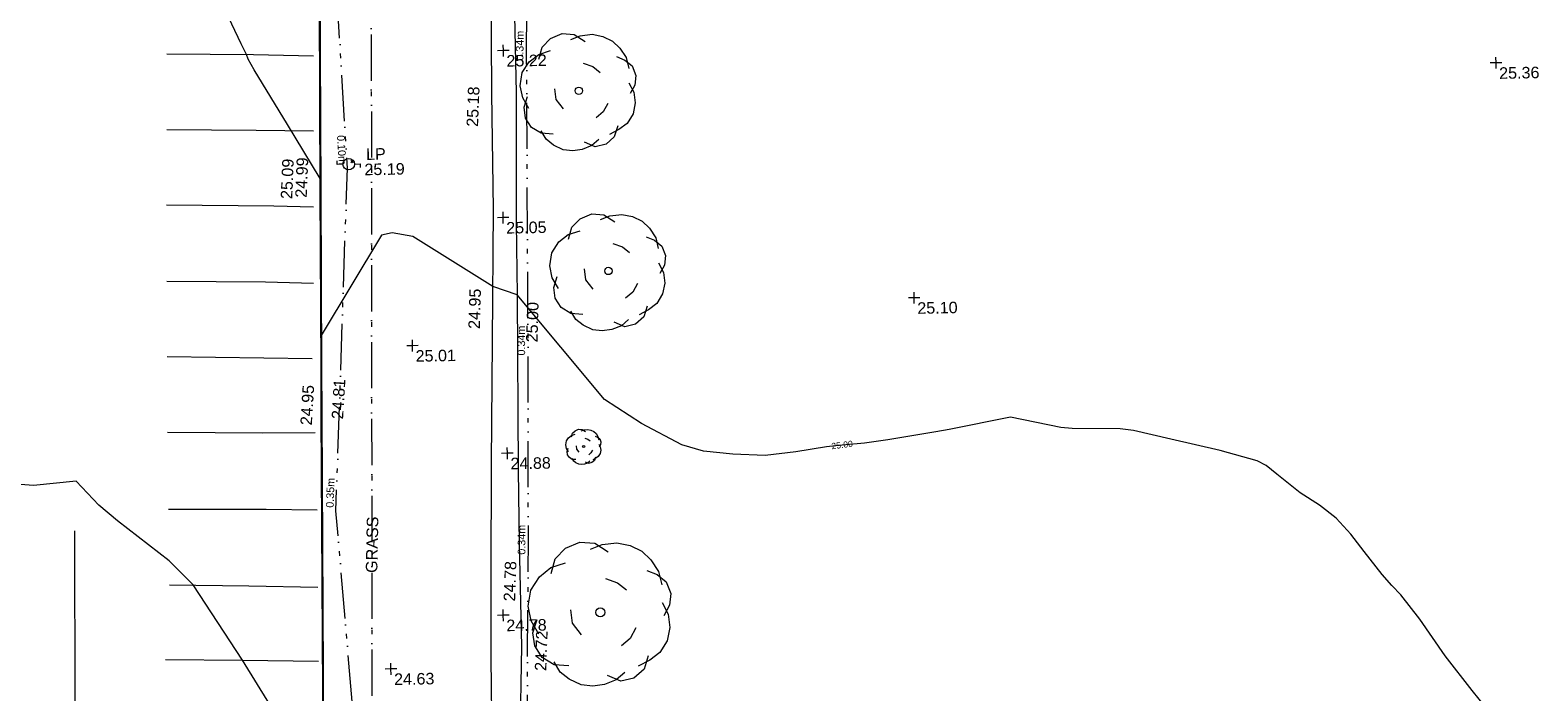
# Model space of a CAD drawing. Header units: millimetres. Extents: x -290717 to 520720, y -88450 to 287762.
# Tile 76 of 197: x -113045 to -64001, y -18429 to 3086. Entities that reach past the tile are written whole.
import ezdxf

# ---------------------------------------------------------------- set-up
doc = ezdxf.new("R2010")
doc.units = ezdxf.units.MM
for name, pattern in [('IMPORT-UG_EIR_QLB2 _2_', [2750, 1500, -300, 0, -300, 150, -300, 0, -200]), ('IMPORT-UG_ELEC_STREET LIGHTING_QLB2 _2_', [2700, 1500, -300, 0, -250, 150, -300, 0, -200]), ('IMPORT-UG_WATER_QLB2 _2_', [2500, 1500, -300, 0, -50, 150, -300, 0, -200])]:
    doc.linetypes.add(name, pattern=pattern)
for name, color, linetype, lineweight, true_color in [('00_TOPO_FOOTPATH', 7, 'Continuous', 9, 0xa50000), ('00_TOPO_FURN_LAMP_POST', 7, 'Continuous', 9, 0x666666), ('00_TOPO_KERB_BOTTOM', 1, 'Continuous', 9, 0xff0000), ('00_TOPO_KERB_TOP', 7, 'Continuous', 9, 0xa500a5), ('00_TOPO_LEVEL_SPOT', 7, 'Continuous', 9, 0x666666), ('00_TOPO_ROAD_MARKING_WHITE_CONTINUOUS', 7, 'Continuous', 9, 0x999999), ('00_TOPO_TREE', 7, 'Continuous', 9, 0x666666), ('00_UAV_ROAD_MARKING_WHITE_CONTINUOUS', 7, 'Continuous', 9, 0x999999), ('01_DTM_CONTOUR_MJR', 7, 'Continuous', 9, 0x7f3f00), ('01_DTM_CONTOUR_MJR_LABELS', 7, 'Continuous', 9, 0x7f3f00), ('01_DTM_CONTOUR_MNR', 7, 'Continuous', 9, 0xa5a552), ('12333-PUM-2D-U-0001-C01 - Rev2_REVIT IMPORT_dwg', 7, 'Continuous', 9, 0x767676), ('PUM-EIRCOMM-NOTES', 6, 'Continuous', 9, 0xff00ff), ('PUM-EIRCOMM-QLB2', 6, 'IMPORT-UG_EIR_QLB2 _2_', 9, 0xff00ff), ('PUM-ELECTRIC-SL-QLB2', 7, 'IMPORT-UG_ELEC_STREET LIGHTING_QLB2 _2_', 9, 0xff7f7f), ('PUM-WATER-QLB2', 5, 'IMPORT-UG_WATER_QLB2 _2_', 9, 0x0000ff)]:
    doc.layers.add(name, color=color, linetype=linetype, lineweight=lineweight, true_color=true_color)
doc.layers.add('00_TOPO_SURVEY_TEXT', color=7, linetype='Continuous', lineweight=9)
doc.layers.add('GEN-TEXT', color=7, linetype='Continuous', lineweight=9)
doc.styles.add('Arial_1', font='arial.ttf', dxfattribs={"height": 250})
doc.styles.add('Swis721 Lt BT_1', font='swissl.ttf', dxfattribs={"height": 200})
doc.styles.add('Swis721 Lt BT_2', font='swissl.ttf', dxfattribs={"height": 375})

# ---------------------------------------------------------------- blocks, each defined once
blk = doc.blocks.new('12333-PUM-2D-U-0001-C01 - Rev2_REVIT IMPORT_dwg_CONIFEROUS_TREE-2077112-Site Location Plan Existing')
at = {"layer": '00_TOPO_TREE', "color": 254, "true_color": 0xcccccc, "flags": 128}
for points in [[(533805621, 725542519), (533805765, 725542998), (533806100, 725543333), (533806579, 725543524), (533807058, 725543477), (533807489, 725543189)], [(533806914, 725543285), (533807297, 725543429), (533807776, 725543477), (533808207, 725543381), (533808590, 725543189), (533808877, 725542902), (533809116, 725542519), (533809212, 725542088)], [(533805191, 725540556), (533804951, 725540987), (533804855, 725541466), (533804951, 725541992), (533805238, 725542423), (533805621, 725542711), (533806100, 725542854)], [(533808733, 725542567), (533809068, 725542423), (533809356, 725542184), (533809499, 725541801), (533809451, 725541418), (533809260, 725541083)], [(533807393, 725542328), (533807776, 725542184), (533808063, 725541944)], [(533806148, 725539503), (533805669, 725539551), (533805286, 725539790), (533805047, 725540173), (533804999, 725540604), (533805143, 725541035)], [(533806579, 725540508), (533806292, 725540891), (533806244, 725541322)], [(533809212, 725541514), (533809404, 725541131), (533809451, 725540700), (533809356, 725540269), (533809116, 725539886), (533808781, 725539646), (533808398, 725539455)], [(533808350, 725540700), (533808159, 725540365), (533807872, 725540125)], [(533807967, 725539263), (533807680, 725539024), (533807297, 725538880), (533806914, 725538833), (533806531, 725538880), (533806148, 725539072), (533805861, 725539311), (533805669, 725539646)], [(533808733, 725539790), (533808590, 725539359), (533808255, 725539072), (533807824, 725538976), (533807393, 725539168)]]:
    blk.add_lwpolyline(points, dxfattribs=at)
at = {"layer": '00_TOPO_TREE', "color": 254, "true_color": 0xcccccc}
blk.add_circle((533807201, 725541226), 148, dxfattribs=at)
blk = doc.blocks.new('12333-PUM-2D-U-0001-C01 - Rev2_REVIT IMPORT_dwg_CONIFEROUS_TREE-2077113-Site Location Plan Existing')
at = {"layer": '00_TOPO_TREE', "color": 254, "true_color": 0xcccccc, "flags": 128}
for points in [[(533806374, 725553375), (533806490, 725553764), (533806763, 725554036), (533807152, 725554192), (533807541, 725554153), (533807891, 725553920)], [(533807424, 725553997), (533807735, 725554114), (533808124, 725554153), (533808474, 725554075), (533808786, 725553920), (533809019, 725553686), (533809214, 725553375), (533809292, 725553025)], [(533806023, 725551780), (533805829, 725552130), (533805751, 725552519), (533805829, 725552947), (533806062, 725553297), (533806374, 725553531), (533806763, 725553647)], [(533808902, 725553414), (533809175, 725553297), (533809408, 725553103), (533809525, 725552791), (533809486, 725552480), (533809330, 725552208)], [(533807813, 725553219), (533808124, 725553103), (533808358, 725552908)], [(533807152, 725551741), (533806918, 725552052), (533806879, 725552402)], [(533809292, 725552558), (533809447, 725552247), (533809486, 725551896), (533809408, 725551546), (533809214, 725551235), (533808941, 725551041), (533808630, 725550885)], [(533806801, 725550924), (533806412, 725550963), (533806101, 725551157), (533805907, 725551468), (533805868, 725551819), (533805984, 725552169)], [(533808591, 725551896), (533808436, 725551624), (533808202, 725551430)], [(533808280, 725550729), (533808047, 725550535), (533807735, 725550418), (533807424, 725550379), (533807113, 725550418), (533806801, 725550574), (533806568, 725550768), (533806412, 725551041)], [(533808902, 725551157), (533808786, 725550807), (533808513, 725550574), (533808163, 725550496), (533807813, 725550651)]]:
    blk.add_lwpolyline(points, dxfattribs=at)
at = {"layer": '00_TOPO_TREE', "color": 254, "true_color": 0xcccccc}
blk.add_circle((533807657, 725552324), 120, dxfattribs=at)
blk = doc.blocks.new('12333-PUM-2D-U-0001-C01 - Rev2_REVIT IMPORT_dwg_CONIFEROUS_TREE-2077114-Site Location Plan Existing')
at = {"layer": '00_TOPO_TREE', "color": 254, "true_color": 0xcccccc, "flags": 128}
for points in [[(533805513, 725559249), (533805630, 725559638), (533805902, 725559911), (533806291, 725560066), (533806680, 725560027), (533807030, 725559794)], [(533806563, 725559872), (533806875, 725559988), (533807264, 725560027), (533807614, 725559950), (533807925, 725559794), (533808158, 725559560), (533808353, 725559249), (533808431, 725558899)], [(533805163, 725557654), (533804968, 725558004), (533804890, 725558393), (533804968, 725558821), (533805202, 725559171), (533805513, 725559405), (533805902, 725559522)], [(533808042, 725559288), (533808314, 725559171), (533808547, 725558977), (533808664, 725558666), (533808625, 725558354), (533808470, 725558082)], [(533806952, 725559094), (533807264, 725558977), (533807497, 725558782)], [(533806291, 725557615), (533806057, 725557926), (533806019, 725558277)], [(533808431, 725558432), (533808586, 725558121), (533808625, 725557771), (533808547, 725557421), (533808353, 725557109), (533808081, 725556915), (533807769, 725556759)], [(533805941, 725556798), (533805552, 725556837), (533805240, 725557032), (533805046, 725557343), (533805007, 725557693), (533805124, 725558043)], [(533807730, 725557771), (533807575, 725557498), (533807341, 725557304)], [(533807419, 725556604), (533807186, 725556409), (533806875, 725556292), (533806563, 725556253), (533806252, 725556292), (533805941, 725556448), (533805707, 725556642), (533805552, 725556915)], [(533808042, 725557032), (533807925, 725556681), (533807653, 725556448), (533807302, 725556370), (533806952, 725556526)]]:
    blk.add_lwpolyline(points, dxfattribs=at)
at = {"layer": '00_TOPO_TREE', "color": 254, "true_color": 0xcccccc}
blk.add_circle((533806797, 725558199), 120, dxfattribs=at)
blk = doc.blocks.new('12333-PUM-2D-U-0001-C01 - Rev2_REVIT IMPORT_dwg_MSL_Lamp_Post_SYM-2077199-Site Location Plan Existing')
at = {"layer": '00_TOPO_FURN_LAMP_POST', "color": 254, "true_color": 0xcccccc, "flags": 128}
for points in [[(-500, 0), (-1000, 0), (-1000, 317)], [(500, 0), (1000, 0), (1000, -317)]]:
    blk.add_lwpolyline(points, dxfattribs=at)
at = {"layer": '00_TOPO_FURN_LAMP_POST', "color": 254, "true_color": 0xcccccc}
blk.add_circle((0, 0), 500, dxfattribs=at)
blk = doc.blocks.new('12333-PUM-2D-U-0001-C01 - Rev2_REVIT IMPORT_dwg_MM-2077200-Site Location Plan Existing')
at = {"layer": '00_TOPO_LEVEL_SPOT', "color": 254, "true_color": 0xcccccc, "flags": 128}
for points in [[(0, -500), (0, 0), (-500, 0)], [(500, 0), (0, 0), (0, 500)]]:
    blk.add_lwpolyline(points, dxfattribs=at)
blk = doc.blocks.new('12333-PUM-2D-U-0001-C01 - Rev2_REVIT IMPORT_dwg_CONIFEROUS_TREE-2077222-Site Location Plan Existing')
at = {"layer": '00_TOPO_TREE', "color": 254, "true_color": 0xcccccc, "flags": 128}
for points in [[(533806257, 725546466), (533806198, 725546572), (533806175, 725546690), (533806198, 725546819), (533806269, 725546925), (533806363, 725546996), (533806481, 725547031)], [(533806363, 725546949), (533806399, 725547066), (533806481, 725547149), (533806599, 725547196), (533806716, 725547184), (533806822, 725547113)], [(533806681, 725547137), (533806775, 725547172), (533806893, 725547184), (533806999, 725547160), (533807093, 725547113), (533807164, 725547043), (533807223, 725546949), (533807246, 725546843)], [(533807129, 725546960), (533807211, 725546925), (533807282, 725546866), (533807317, 725546772), (533807305, 725546678), (533807258, 725546595)], [(533806493, 725546207), (533806375, 725546219), (533806281, 725546277), (533806222, 725546372), (533806210, 725546478), (533806246, 725546584)], [(533806599, 725546454), (533806528, 725546548), (533806516, 725546654)], [(533806799, 725546901), (533806893, 725546866), (533806964, 725546807)], [(533807034, 725546501), (533806987, 725546419), (533806917, 725546360)], [(533807246, 725546701), (533807293, 725546607), (533807305, 725546501), (533807282, 725546395), (533807223, 725546301), (533807140, 725546242), (533807046, 725546195)], [(533806940, 725546148), (533806870, 725546089), (533806775, 725546054), (533806681, 725546042), (533806587, 725546054), (533806493, 725546101), (533806422, 725546160), (533806375, 725546242)], [(533807129, 725546277), (533807093, 725546171), (533807011, 725546101), (533806905, 725546077), (533806799, 725546124)]]:
    blk.add_lwpolyline(points, dxfattribs=at)
at = {"layer": '00_TOPO_TREE', "color": 254, "true_color": 0xcccccc}
blk.add_circle((533806752, 725546631), 36.3, dxfattribs=at)
blk = doc.blocks.new('12333-PUM-2D-U-0001-C01 - Rev2_REVIT IMPORT_dwg_MGS62954_T2_Galway_ITM_3d_Rev1-2077680-Site Location Plan Existing')
at = {"layer": '00_TOPO_FOOTPATH', "color": 254, "true_color": 0xcccccc, "flags": 128}
for points in [[(533804590, 725530369), (533804628, 725534726), (533804635, 725536916), (533804518, 725537117), (533804633, 725540171), (533804608, 725543506), (533804616, 725545894), (533804684, 725551602), (533804698, 725553939), (533804771, 725558168), (533804759, 725561186)], [(533803993, 725561793), (533803956, 725558154), (533803945, 725554402), (533803836, 725550083), (533803730, 725546156), (533803663, 725542457), (533803611, 725539799), (533803598, 725537048), (533803446, 725536869), (533803475, 725534172), (533803460, 725530999), (533803460, 725530446), (533803273, 725530204), (533803093, 725530091), (533802717, 725530084), (533802298, 725530294), (533801477, 725530859), (533800023, 725531649), (533798364, 725532348), (533798088, 725532530), (533798070, 725532749)]]:
    blk.add_lwpolyline(points, dxfattribs=at)
at = {"layer": '00_TOPO_KERB_BOTTOM', "color": 254, "true_color": 0xcccccc, "flags": 128}
blk.add_lwpolyline([(533798440, 725564189), (533798320, 725555084), (533798249, 725549353), (533798225, 725547813), (533798078, 725535180), (533798070, 725532749)], dxfattribs=at)
at = {"layer": '00_TOPO_KERB_TOP', "color": 254, "true_color": 0xcccccc, "flags": 128}
blk.add_lwpolyline([(533798465, 725564189), (533798345, 725555083), (533798275, 725549353), (533798250, 725547812), (533798103, 725535180), (533798097, 725533256), (533798095, 725532749)], dxfattribs=at)
at = {"layer": '00_TOPO_ROAD_MARKING_WHITE_CONTINUOUS', "color": 254, "true_color": 0xcccccc}
for p, q in [((533793420, 725559630), (533796240, 725559560)), ((533793380, 725557170), (533796280, 725557100)), ((533793320, 725554720), (533796810, 725554630)), ((533793290, 725552240), (533796500, 725552160)), ((533793260, 725549790), (533797970, 725549650)), ((533793210, 725544830), (533796390, 725544770)), ((533793200, 725542370), (533795780, 725542290)), ((533793030, 725539940), (533795530, 725539880))]:
    blk.add_line(p, q, dxfattribs=at)
at = {"layer": '00_TOPO_ROAD_MARKING_WHITE_CONTINUOUS', "color": 254, "true_color": 0xcccccc, "flags": 128}
for points in [[(533793230, 725547330), (533796330, 725547260), (533798030, 725547240)], [(533790150, 725544180), (533790060, 725538450), (533790020, 725533610), (533789940, 725529510), (533789890, 725526850), (533789890, 725526320), (533793590, 725526300)]]:
    blk.add_lwpolyline(points, dxfattribs=at)
at = {"layer": '00_UAV_ROAD_MARKING_WHITE_CONTINUOUS', "color": 254, "true_color": 0xcccccc}
for p, q in [((533796240, 725559560), (533798189, 725559487)), ((533796280, 725557100), (533798144, 725557048)), ((533796810, 725554630), (533798099, 725554579)), ((533796500, 725552160), (533798054, 725552093)), ((533796390, 725544770), (533798050, 725544723)), ((533795780, 725542290), (533798029, 725542205)), ((533795530, 725539880), (533798009, 725539806))]:
    blk.add_line(p, q, dxfattribs=at)
at = {"layer": '01_DTM_CONTOUR_MJR', "color": 254, "true_color": 0xcccccc, "flags": 128}
blk.add_lwpolyline([(533836175, 725537340), (533835507, 725538197), (533834650, 725539340), (533833851, 725540541), (533833249, 725541340), (533832960, 725541650), (533832650, 725542011), (533832079, 725542769), (533831650, 725543340), (533831186, 725543876), (533830650, 725544300), (533830031, 725544721), (533829285, 725545340), (533828936, 725545626), (533828650, 725545785), (533827450, 725546140), (533826650, 725546340), (533825850, 725546540), (533824650, 725546840), (533824212, 725546902), (533822650, 725546940), (533822283, 725546973), (533820650, 725547340), (533818650, 725546973), (533818219, 725546909), (533816650, 725546673), (533815892, 725546582), (533815159, 725546525), (533814650, 725546485), (533813650, 725546340), (533812650, 725546240), (533811605, 725546295), (533810650, 725546411), (533809942, 725546632), (533808650, 725547340), (533807453, 725548143), (533804680, 725551600), (533803890, 725551880), (533801319, 725553555), (533800650, 725553688), (533800292, 725553611), (533798280, 725550390), (533798324, 725555080), (533798330, 725555490), (533797306, 725557263), (533796248, 725559067), (533796064, 725559413), (533796010, 725559570), (533795847, 725559916), (533794870, 725562070)], dxfattribs=at)
at = {"layer": '01_DTM_CONTOUR_MNR', "color": 254, "true_color": 0xcccccc, "flags": 128}
blk.add_lwpolyline([(533796400, 725538421), (533795530, 725539880), (533793970, 725542350), (533793203, 725543152), (533791545, 725544476), (533790947, 725544995), (533790230, 725545790), (533788839, 725545680), (533787300, 725545821)], dxfattribs=at)
at = {"xscale": 0.375, "yscale": 0.375, "zscale": 0.375}
for name, p in [('12333-PUM-2D-U-0001-C01 - Rev2_REVIT IMPORT_dwg_MM-2077200-Site Location Plan Existing', (533804365, 725559547)), ('12333-PUM-2D-U-0001-C01 - Rev2_REVIT IMPORT_dwg_MM-2077200-Site Location Plan Existing', (533836645, 725558586)), ('12333-PUM-2D-U-0001-C01 - Rev2_REVIT IMPORT_dwg_MSL_Lamp_Post_SYM-2077199-Site Location Plan Existing', (533799272, 725555944)), ('12333-PUM-2D-U-0001-C01 - Rev2_REVIT IMPORT_dwg_MM-2077200-Site Location Plan Existing', (533804264, 725554118)), ('12333-PUM-2D-U-0001-C01 - Rev2_REVIT IMPORT_dwg_MM-2077200-Site Location Plan Existing', (533817588, 725551275)), ('12333-PUM-2D-U-0001-C01 - Rev2_REVIT IMPORT_dwg_MM-2077200-Site Location Plan Existing', (533801243, 725550004)), ('12333-PUM-2D-U-0001-C01 - Rev2_REVIT IMPORT_dwg_MM-2077200-Site Location Plan Existing', (533804269, 725546453)), ('12333-PUM-2D-U-0001-C01 - Rev2_REVIT IMPORT_dwg_MM-2077200-Site Location Plan Existing', (533804042, 725541190)), ('12333-PUM-2D-U-0001-C01 - Rev2_REVIT IMPORT_dwg_MM-2077200-Site Location Plan Existing', (533800360, 725539506))]:
    blk.add_blockref(name, p, dxfattribs=at)
for name in ['12333-PUM-2D-U-0001-C01 - Rev2_REVIT IMPORT_dwg_CONIFEROUS_TREE-2077114-Site Location Plan Existing', '12333-PUM-2D-U-0001-C01 - Rev2_REVIT IMPORT_dwg_CONIFEROUS_TREE-2077113-Site Location Plan Existing', '12333-PUM-2D-U-0001-C01 - Rev2_REVIT IMPORT_dwg_CONIFEROUS_TREE-2077222-Site Location Plan Existing', '12333-PUM-2D-U-0001-C01 - Rev2_REVIT IMPORT_dwg_CONIFEROUS_TREE-2077112-Site Location Plan Existing']:
    blk.add_blockref(name, (0, 0))
at = {"layer": '00_TOPO_FOOTPATH', "color": 251, "true_color": 0x666666, "char_height": 375, "width": 1495.9, "attachment_point": 1, "line_spacing_factor": 1.005062, "style": 'Swis721 Lt BT_2'}
for s, insert, rotation in [('25.18', (533803123, 725557099), 86.796), ('24.95', (533803067, 725550524), 87.2806), ('25.00', (533804935, 725550057), 87.2806), ('24.78', (533804060, 725541648), 87.0131), ('24.72', (533805034, 725539368), 87.0131)]:
    blk.add_mtext(s, dxfattribs=dict(at, insert=insert, rotation=rotation))
at = {"layer": '00_TOPO_FURN_LAMP_POST', "char_height": 375, "attachment_point": 1, "line_spacing_factor": 1.005062, "style": 'Swis721 Lt BT_2'}
for s, insert, width in [('LP', (533799841, 725556446), 707.59), ('25.19', (533799779, 725555948), 1495.9)]:
    blk.add_mtext(s, dxfattribs=dict(at, insert=insert, width=width))
at = {"layer": '00_TOPO_KERB_BOTTOM', "color": 251, "true_color": 0x666666, "char_height": 375, "width": 1495.9, "attachment_point": 1, "line_spacing_factor": 1.005062, "style": 'Swis721 Lt BT_2'}
for s, insert, rotation in [('24.99', (533797511, 725554890), 86.743), ('24.81', (533798568, 725547674), 85.5301)]:
    blk.add_mtext(s, dxfattribs=dict(at, insert=insert, rotation=rotation))
at = {"layer": '00_TOPO_KERB_TOP', "color": 251, "true_color": 0x666666, "char_height": 375, "width": 1495.9, "attachment_point": 1, "line_spacing_factor": 1.005062, "style": 'Swis721 Lt BT_2'}
for s, insert, rotation in [('25.09', (533797039, 725554856), 86.743), ('24.95', (533797548, 725547495), 85.5301)]:
    blk.add_mtext(s, dxfattribs=dict(at, insert=insert, rotation=rotation))
at = {"layer": '00_TOPO_LEVEL_SPOT', "char_height": 375, "width": 1495.9, "attachment_point": 1, "line_spacing_factor": 1.005062, "style": 'Swis721 Lt BT_2'}
for s, insert in [('25.22', (533804460, 725559400)), ('25.36', (533836740, 725558438)), ('25.05', (533804359, 725553971)), ('25.10', (533817683, 725551128)), ('25.01', (533801338, 725549856)), ('24.88', (533804364, 725546306)), ('24.78', (533804137, 725541043)), ('24.63', (533800455, 725539359))]:
    blk.add_mtext(s, dxfattribs=dict(at, insert=insert))
at = {"layer": '00_TOPO_SURVEY_TEXT', "color": 251, "true_color": 0x666666, "insert": (533799593, 725542648), "char_height": 375, "width": 2018.28, "attachment_point": 1, "rotation": 87.8421, "line_spacing_factor": 1.005062, "style": 'Swis721 Lt BT_2'}
blk.add_mtext('GRASS', dxfattribs=at)
at = {"layer": '01_DTM_CONTOUR_MJR_LABELS', "color": 251, "true_color": 0x666666, "insert": (533815148, 725546635), "char_height": 200, "width": 797.8, "attachment_point": 2, "rotation": 6.3139, "line_spacing_factor": 1.005062, "style": 'Swis721 Lt BT_1'}
blk.add_mtext('25.00', dxfattribs=at)
blk = doc.blocks.new('12333-PUM-2D-U-0001-C01 - Rev2_REVIT IMPORT_dwg-1620468-Site Location Plan Existing')
at = {"layer": 'GEN-TEXT', "color": 253, "true_color": 0xaaaaaa}
for p, q in [((158266, -59869), (158337, -59798)), ((158337, -59869), (158266, -59798))]:
    blk.add_line(p, q, dxfattribs=at)
at = {"layer": 'PUM-EIRCOMM-QLB2', "color": 211, "true_color": 0xffaaff, "flags": 128}
blk.add_lwpolyline([(163806, -89764), (163720, -85976), (163663, -78928), (163821, -72223), (163924, -65748), (164043, -56163), (164181, -51568)], dxfattribs=at)
at = {"layer": 'PUM-ELECTRIC-SL-QLB2', "color": 254, "true_color": 0xffd4d4, "flags": 128}
blk.add_lwpolyline([(157705, -82736), (157636, -80784), (158071, -78472), (157580, -71170), (158147, -60045), (157839, -52752), (158428, -42351)], dxfattribs=at)
at = {"layer": 'PUM-WATER-QLB2', "color": 161, "true_color": 0xaaaaff}
blk.add_line((159942, 1787), (158615, -79065), dxfattribs=at)
blk.add_blockref('12333-PUM-2D-U-0001-C01 - Rev2_REVIT IMPORT_dwg_MGS62954_T2_Galway_ITM_3d_Rev1-2077680-Site Location Plan Existing', (-533641080, -725615854))
at = {"layer": 'PUM-EIRCOMM-NOTES', "char_height": 250, "width": 1160.03, "attachment_point": 2, "line_spacing_factor": 0.941778, "style": 'Arial_1'}
for insert, rotation in [((163696, -56153), 88.2784), ((163577, -65744), 89.2887), ((163474, -72218), 89.0887)]:
    blk.add_mtext('0.34m', dxfattribs=dict(at, insert=insert, rotation=rotation))
at = {"layer": 'PUM-ELECTRIC-SL-QLB2', "char_height": 250, "width": 1160.03, "attachment_point": 2, "line_spacing_factor": 0.941778, "style": 'Arial_1'}
for s, insert, rotation in [('0.10m', (158097, -59442), 272.4183), ('0.35m', (157280, -70578), 87.0824)]:
    blk.add_mtext(s, dxfattribs=dict(at, insert=insert, rotation=rotation))

msp = doc.modelspace()

# ---------------------------------------------------------------- block references
at = {"layer": '12333-PUM-2D-U-0001-C01 - Rev2_REVIT IMPORT_dwg', "color": 254, "linetype": 'IMPORT-UG_ELEC_STREET LIGHTING_QLB2 _2_', "true_color": 0xffd4d4, "rotation": 0.9999999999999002}
msp.add_blockref('12333-PUM-2D-U-0001-C01 - Rev2_REVIT IMPORT_dwg-1620468-Site Location Plan Existing', (-261895, 55870), dxfattribs=at)

doc.saveas('drawing.dxf')
